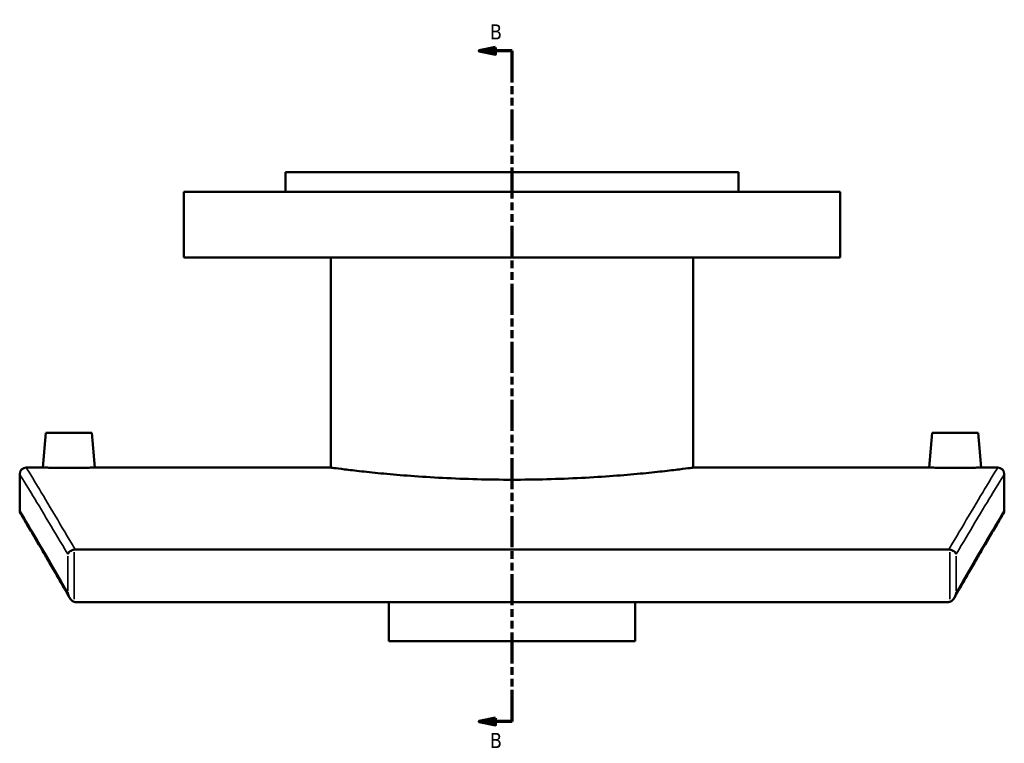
# Model space of a CAD drawing. Header units: millimetres. Extents: x -519 to 1053, y -190 to 828.
# Tile 1 of 9: x -519 to -219, y 188 to 408. Entities that reach past the tile are written whole.
import ezdxf

# ---------------------------------------------------------------- set-up
doc = ezdxf.new("R2010")
doc.units = ezdxf.units.MM
doc.linetypes.add('DOUBLE_DASH_CHAIN', pattern=[1.2403, 0.6614, -0.0827, 0.1654, -0.0827, 0.1654, -0.0827])
for name, color, linetype, lineweight in [('Section Line (ANSI)', 7, 'DOUBLE_DASH_CHAIN', 70), ('Visible (ANSI)', 7, 'Continuous', 50), ('Visible Narrow (ANSI)', 7, 'Continuous', 35)]:
    doc.layers.add(name, color=color, linetype=linetype, lineweight=lineweight)
doc.styles.add('Label Text (ANSI)', font='tahoma.ttf')

# ---------------------------------------------------------------- blocks, each defined once
blk = doc.blocks.new('2dTransSection0')
at = {"layer": 'Section Line (ANSI)', "linetype": 'Continuous'}
for p, q in [((-374.1, 399.6), (-379.1, 398.6)), ((-374.1, 397.6), (-374.1, 399.6)), ((-374.1, 398.6), (-379.1, 398.6)), ((-379.1, 398.6), (-374.1, 397.6)), ((-369.1, 398.6), (-374.1, 398.6)), ((-369.1, 389.01), (-369.1, 398.6)), ((-369.1, 194.44), (-369.1, 204.03)), ((-374.1, 195.44), (-379.1, 194.44)), ((-374.1, 193.44), (-374.1, 195.44)), ((-374.1, 194.44), (-379.1, 194.44)), ((-379.1, 194.44), (-374.1, 193.44)), ((-369.1, 194.44), (-374.1, 194.44))]:
    blk.add_line(p, q, dxfattribs=at)
at = {"layer": 'Section Line (ANSI)', "linetype": 'DOUBLE_DASH_CHAIN', "ltscale": 14.26161}
blk.add_line((-369.1, 194.44), (-369.1, 398.6), dxfattribs=at)
at = {"layer": 'Section Line (ANSI)', "linetype": 'Continuous', "flags": 128}
for points in [[(-374.1, 399.6), (-379.1, 398.6), (-374.1, 397.6), (-374.1, 399.6)], [(-374.1, 195.44), (-379.1, 194.44), (-374.1, 193.44), (-374.1, 195.44)]]:
    blk.add_lwpolyline(points, dxfattribs=at)
at = {"layer": 'Section Line (ANSI)'}
for points in [[(-374.1, 399.6), (-379.1, 398.6), (-374.1, 397.6), (-374.1, 399.6)], [(-374.1, 195.44), (-379.1, 194.44), (-374.1, 193.44), (-374.1, 195.44)]]:
    blk.add_solid(points, dxfattribs=at)
at = {"layer": 'Section Line (ANSI)', "char_height": 4.57, "attachment_point": 7, "style": 'Label Text (ANSI)'}
for insert in [(-375.85, 402.1), (-375.85, 186.37)]:
    blk.add_mtext('B', dxfattribs=dict(at, insert=insert))

msp = doc.modelspace()

# ---------------------------------------------------------------- linework, layer by layer
at = {"layer": 'Visible (ANSI)'}
for p, q in [((-300.1, 361.73), (-438.1, 361.73)), ((-438.1, 355.73), (-438.1, 361.73)), ((-300.1, 355.73), (-300.1, 361.73)), ((-269.1, 355.73), (-469.1, 355.73)), ((-469.1, 335.73), (-469.1, 355.73)), ((-269.1, 335.73), (-269.1, 355.73)), ((-269.1, 335.73), (-469.1, 335.73)), ((-424.3, 271.73), (-424.3, 335.73)), ((-313.9, 271.73), (-313.9, 335.73)), ((-511.1, 282.33), (-512.03, 271.73)), ((-497.1, 282.33), (-511.1, 282.33)), ((-497.1, 282.33), (-496.18, 271.73)), ((-241.1, 282.33), (-242.03, 271.73)), ((-241.1, 282.33), (-227.1, 282.33)), ((-227.1, 282.33), (-226.18, 271.73)), ((-517.1, 271.73), (-512.03, 271.73)), ((-496.18, 271.73), (-424.3, 271.73)), ((-313.9, 271.73), (-242.03, 271.73)), ((-226.18, 271.73), (-221.1, 271.73)), ((-519.1, 258.73), (-519.1, 269.73)), ((-219.1, 269.73), (-219.1, 258.73)), ((-236, 246.78), (-502.2, 246.78)), ((-501.91, 230.78), (-236.3, 230.78)), ((-406.6, 218.84), (-406.6, 230.78)), ((-331.6, 230.78), (-331.6, 218.84)), ((-406.6, 218.84), (-331.6, 218.84))]:
    msp.add_line(p, q, dxfattribs=at)
for centre, start, end in [((-517.1, 269.73), 90, 180), ((-221.1, 269.73), 0, 90), ((-517.1, 258.73), 180, 210.7661), ((-221.1, 258.73), 329.2339, 0)]:
    msp.add_arc(centre, 2, start, end, dxfattribs=at)
for points, knots in [([(-496.18, 271.73), (-496.18, 271.73), (-496.38, 271.73), (-497.18, 271.72), (-497.79, 271.71), (-499.2, 271.69), (-500.09, 271.68), (-502.05, 271.66), (-503.11, 271.66), (-504.1, 271.66), (-505.1, 271.66), (-506.16, 271.66), (-508.12, 271.68), (-509.01, 271.69), (-510.41, 271.71), (-511.02, 271.72), (-511.83, 271.73), (-512.03, 271.73), (-512.03, 271.73)], [3.58496, 3.58496, 3.58496, 3.58496, 3.883678, 3.883678, 4.182396, 4.182396, 4.481171, 4.481171, 4.779946, 4.779946, 4.779946, 5.078722, 5.078722, 5.377497, 5.377497, 5.676215, 5.676215, 5.974933, 5.974933, 5.974933, 5.974933]), ([(-313.9, 271.73), (-313.9, 271.73), (-314.24, 271.69), (-315.64, 271.51), (-316.7, 271.37), (-319.52, 271.02), (-321.27, 270.81), (-325.33, 270.37), (-327.62, 270.13), (-332.52, 269.66), (-335.29, 269.42), (-341.31, 268.97), (-344.57, 268.76), (-351.37, 268.42), (-354.91, 268.28), (-362.05, 268.09), (-365.63, 268.05), (-372.57, 268.05), (-376.16, 268.09), (-383.29, 268.28), (-386.84, 268.42), (-393.64, 268.76), (-396.9, 268.97), (-402.92, 269.42), (-405.69, 269.66), (-410.58, 270.13), (-412.88, 270.37), (-416.93, 270.81), (-418.69, 271.02), (-421.51, 271.37), (-422.57, 271.51), (-423.97, 271.69), (-424.3, 271.73), (-424.3, 271.73)], [8.327848, 8.327848, 8.327848, 8.327848, 9.368824, 9.368824, 10.409799, 10.409799, 11.450774, 11.450774, 12.49175, 12.49175, 13.532736, 13.532736, 14.573723, 14.573723, 15.61471, 15.61471, 16.655696, 16.655696, 17.696683, 17.696683, 18.737669, 18.737669, 19.778656, 19.778656, 20.819643, 20.819643, 21.860618, 21.860618, 22.901593, 22.901593, 23.942569, 23.942569, 24.983544, 24.983544, 24.983544, 24.983544]), ([(-226.18, 271.73), (-226.18, 271.73), (-226.38, 271.73), (-227.18, 271.72), (-227.79, 271.71), (-229.2, 271.69), (-230.09, 271.68), (-232.05, 271.66), (-233.11, 271.66), (-235.1, 271.66), (-236.16, 271.66), (-238.12, 271.68), (-239.01, 271.69), (-240.41, 271.71), (-241.02, 271.72), (-241.83, 271.73), (-242.03, 271.73), (-242.03, 271.73)], [1.194987, 1.194987, 1.194987, 1.194987, 1.493705, 1.493705, 1.792423, 1.792423, 2.091198, 2.091198, 2.389973, 2.389973, 2.688748, 2.688748, 2.987523, 2.987523, 3.286242, 3.286242, 3.58496, 3.58496, 3.58496, 3.58496]), ([(-503.93, 232.16), (-504.88, 233.82), (-505.79, 235.41), (-507.52, 238.43), (-508.35, 239.86), (-509.92, 242.57), (-510.66, 243.84), (-512.05, 246.23), (-512.7, 247.34), (-513.9, 249.4), (-514.46, 250.34), (-515.48, 252.07), (-515.94, 252.84), (-516.76, 254.23), (-517.12, 254.84), (-517.73, 255.88), (-517.99, 256.32), (-518.41, 257.01), (-518.56, 257.28), (-518.77, 257.62), (-518.82, 257.71), (-518.82, 257.71)], [0.865535, 0.865535, 0.865535, 0.865535, 2.317606, 2.317606, 3.769676, 3.769676, 5.221746, 5.221746, 6.673817, 6.673817, 8.125887, 8.125887, 9.577958, 9.577958, 11.030028, 11.030028, 12.482098, 12.482098, 13.934169, 13.934169, 15.386239, 15.386239, 15.386239, 15.386239]), ([(-219.39, 257.71), (-219.39, 257.71), (-219.44, 257.62), (-219.65, 257.28), (-219.8, 257.01), (-220.22, 256.32), (-220.47, 255.88), (-221.09, 254.84), (-221.45, 254.23), (-222.27, 252.84), (-222.73, 252.07), (-223.75, 250.34), (-224.3, 249.4), (-225.51, 247.34), (-226.16, 246.23), (-227.55, 243.84), (-228.29, 242.57), (-229.86, 239.86), (-230.69, 238.43), (-232.42, 235.41), (-233.33, 233.82), (-234.28, 232.16)], [18.091055, 18.091055, 18.091055, 18.091055, 19.543126, 19.543126, 20.995196, 20.995196, 22.447266, 22.447266, 23.899337, 23.899337, 25.351407, 25.351407, 26.803478, 26.803478, 28.255548, 28.255548, 29.707619, 29.707619, 31.159689, 31.159689, 32.611759, 32.611759, 32.611759, 32.611759]), ([(-502.48, 246.76), (-502.71, 246.72), (-502.92, 246.67), (-503.36, 246.5), (-503.57, 246.39), (-503.93, 246.13), (-504.08, 245.99), (-504.31, 245.69), (-504.39, 245.53), (-504.44, 245.38), (-504.44, 245.37), (-504.44, 245.37)], [-0.3088606, -0.3088606, -0.3088606, -0.3088606, -0.2409883, -0.2409883, -0.1613898, -0.1613898, -0.0821125, -0.0821125, 0, 0, 0.0007759, 0.0007759, 0.0007759, 0.0007759]), ([(-233.77, 245.37), (-233.77, 245.37), (-233.77, 245.38), (-233.81, 245.53), (-233.9, 245.69), (-234.13, 245.99), (-234.28, 246.13), (-234.64, 246.39), (-234.85, 246.5), (-235.29, 246.67), (-235.5, 246.72), (-235.72, 246.76)], [-0.3077711, -0.3077711, -0.3077711, -0.3077711, -0.3069998, -0.3069998, -0.2253821, -0.2253821, -0.1465824, -0.1465824, -0.0674634, -0.0674634, 0, 0, 0, 0]), ([(-504.44, 233.66), (-504.44, 233.66), (-504.44, 233.66), (-504.38, 233.28), (-504.28, 232.9), (-503.96, 232.18), (-503.76, 231.86), (-503.38, 231.41), (-503.18, 231.23), (-502.82, 230.99), (-502.66, 230.91), (-502.48, 230.86)], [-0.361712, -0.361712, -0.361712, -0.361712, -0.3607898, -0.3607898, -0.2461597, -0.2461597, -0.1334855, -0.1334855, -0.0538068, -0.0538068, 0, 0, 0, 0]), ([(-235.72, 230.86), (-235.55, 230.91), (-235.39, 230.99), (-235.02, 231.23), (-234.83, 231.41), (-234.44, 231.86), (-234.24, 232.18), (-233.93, 232.9), (-233.82, 233.28), (-233.77, 233.66), (-233.77, 233.66), (-233.77, 233.66)], [-0.4311246, -0.4311246, -0.4311246, -0.4311246, -0.3668283, -0.3668283, -0.2716165, -0.2716165, -0.1369768, -0.1369768, 0, 0, 0.0011019, 0.0011019, 0.0011019, 0.0011019]), ([(-235.72, 230.86), (-235.78, 230.84), (-235.84, 230.83), (-236.03, 230.79), (-236.17, 230.78), (-236.3, 230.78)], [0.29340259, 0.29340259, 0.29340259, 0.29340259, 0.31136373, 0.31136373, 0.35222512, 0.35222512, 0.35222512, 0.35222512])]:
    msp.add_open_spline(points, degree=3, knots=knots, dxfattribs=at)
for points in [[(-502.48, 246.76), (-502.39, 246.77), (-502.3, 246.78), (-502.2, 246.78)], [(-236, 246.78), (-235.91, 246.78), (-235.82, 246.77), (-235.72, 246.76)], [(-501.91, 230.78), (-502.1, 230.78), (-502.3, 230.81), (-502.48, 230.86)]]:
    msp.add_open_spline(points, degree=3, dxfattribs=at)
at = {"layer": 'Visible Narrow (ANSI)'}
for p, q in [((-504.44, 244.79), (-504.44, 234.25)), ((-502.48, 231.66), (-502.48, 245.96)), ((-235.72, 245.96), (-235.72, 231.66)), ((-233.77, 234.25), (-233.77, 244.79))]:
    msp.add_line(p, q, dxfattribs=at)
for points, knots in [([(-502.2, 246.78), (-504.43, 250.58), (-506.44, 253.98), (-510.41, 260.66), (-512.24, 263.7), (-515.93, 269.81), (-517.1, 271.73), (-517.1, 271.73)], [-32.870979, -32.870979, -32.870979, -32.870979, -29.480194, -29.480194, -25.240033, -25.240033, -18.374523, -18.374523, -18.374523, -18.374523]), ([(-221.1, 271.73), (-221.1, 271.73), (-222.28, 269.81), (-225.97, 263.7), (-227.8, 260.66), (-231.77, 253.98), (-233.78, 250.58), (-236, 246.78)], [-15.345919, -15.345919, -15.345919, -15.345919, -8.480852, -8.480852, -4.240426, -4.240426, -0.849463, -0.849463, -0.849463, -0.849463]), ([(-519.1, 269.73), (-519.1, 269.73), (-517.93, 267.82), (-514.22, 261.74), (-512.39, 258.71), (-508.48, 252.19), (-506.56, 248.97), (-504.44, 245.37)], [18.374523, 18.374523, 18.374523, 18.374523, 25.240033, 25.240033, 29.480194, 29.480194, 32.728185, 32.728185, 32.728185, 32.728185]), ([(-233.77, 245.37), (-231.65, 248.97), (-229.73, 252.19), (-225.82, 258.71), (-223.98, 261.74), (-220.28, 267.82), (-219.1, 269.73), (-219.1, 269.73)], [0.992257, 0.992257, 0.992257, 0.992257, 4.240426, 4.240426, 8.480852, 8.480852, 15.345919, 15.345919, 15.345919, 15.345919]), ([(-504.44, 233.66), (-506.6, 237.43), (-508.54, 240.79), (-512.51, 247.6), (-514.36, 250.74), (-517.97, 256.85), (-519.1, 258.73), (-519.1, 258.73)], [1.01622, 1.01622, 1.01622, 1.01622, 4.327465, 4.327465, 8.654929, 8.654929, 15.386239, 15.386239, 15.386239, 15.386239]), ([(-219.1, 258.73), (-219.1, 258.73), (-220.24, 256.85), (-223.85, 250.74), (-225.7, 247.6), (-229.66, 240.79), (-231.61, 237.43), (-233.77, 233.66)], [18.091055, 18.091055, 18.091055, 18.091055, 24.821923, 24.821923, 29.149652, 29.149652, 32.461074, 32.461074, 32.461074, 32.461074])]:
    msp.add_open_spline(points, degree=3, knots=knots, dxfattribs=at)

# ---------------------------------------------------------------- block references
at = {"layer": 'Section Line (ANSI)'}
msp.add_blockref('2dTransSection0', (0, 0), dxfattribs=at)

doc.saveas('drawing.dxf')
